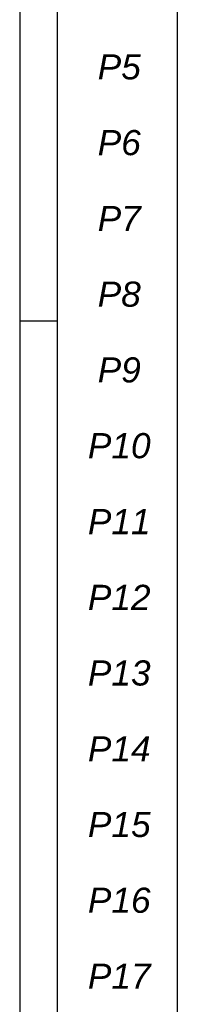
# Model space of a CAD drawing. Extents: x 47048 to 48775, y 4691 to 5879.
# Tile 12 of 28: x 48716 to 48775, y 5028 to 5398. Entities that reach past the tile are written whole.
import ezdxf

# ---------------------------------------------------------------- set-up
doc = ezdxf.new("R2010")
doc.units = 0
doc.header["$LTSCALE"] = 25.4
doc.linetypes.add('CENTER', pattern=[2, 1.25, -0.25, 0.25, -0.25])
doc.layers.get('0').update_dxf_attribs({"linetype": 'CONTINUOUS'})
doc.layers.add('ATA-SIGN', color=3, linetype='CONTINUOUS', lineweight=25)
doc.layers.add('ATA-TEXT', color=7, linetype='CONTINUOUS')
doc.styles.add('일반(ATA)', font='ariali.ttf')

# ---------------------------------------------------------------- blocks, each defined once
blk = doc.blocks.new('ata-Border-A1-002')
at = {"color": 253, "ltscale": 0.5}
blk.add_line((841, 594), (841, 0), dxfattribs=at)
blk.add_line((834, 585), (834, 9))
at = {"color": 253, "linetype": 'Continuous'}
blk.add_line((841, 297), (834, 297), dxfattribs=at)

msp = doc.modelspace()

# ---------------------------------------------------------------- linework, layer by layer
at = {"layer": 'ATA-SIGN'}
for p, q in [((48729.9785069, 5878.5462321), (48729.9785069, 4710.7118431)), ((48774.9785069, 5793.0949354), (48774.9785069, 4710.7118431)), ((48774.9785069, 5764.6111698), (48774.9785069, 4710.7118431))]:
    msp.add_line(p, q, dxfattribs=at)

# ---------------------------------------------------------------- block references
at = {"xscale": 2, "yscale": 2, "zscale": 2}
msp.add_blockref('ata-Border-A1-002', (47047.9785069, 4690.5462321), dxfattribs=at)
msp.add_blockref('ata-Border-A1-002', (47047.9785069, 4690.5462321), dxfattribs=at)

# ---------------------------------------------------------------- texts
at = {"layer": 'ATA-TEXT', "color": 7, "linetype": 'CENTER', "char_height": 9.45, "attachment_point": 5, "style": '일반(ATA)'}
for s, insert in [('P5', (48753.2486643, 5380.082553)), ('P6', (48753.2486643, 5351.5987875)), ('P7', (48753.2486643, 5323.1150219)), ('P8', (48753.2486643, 5294.6312563)), ('P9', (48753.2486643, 5266.1474907)), ('P10', (48753.2486643, 5237.6637251)), ('P11', (48753.2486643, 5209.1799595)), ('P12', (48753.2486643, 5180.6961939)), ('P13', (48753.2486643, 5152.2124284)), ('P14', (48753.2486643, 5123.7286628)), ('P15', (48753.2486643, 5095.2448972)), ('P16', (48753.2486643, 5066.7611316)), ('P17', (48753.2486643, 5038.277366))]:
    msp.add_mtext(s, dxfattribs=dict(at, insert=insert))

doc.saveas('drawing.dxf')
